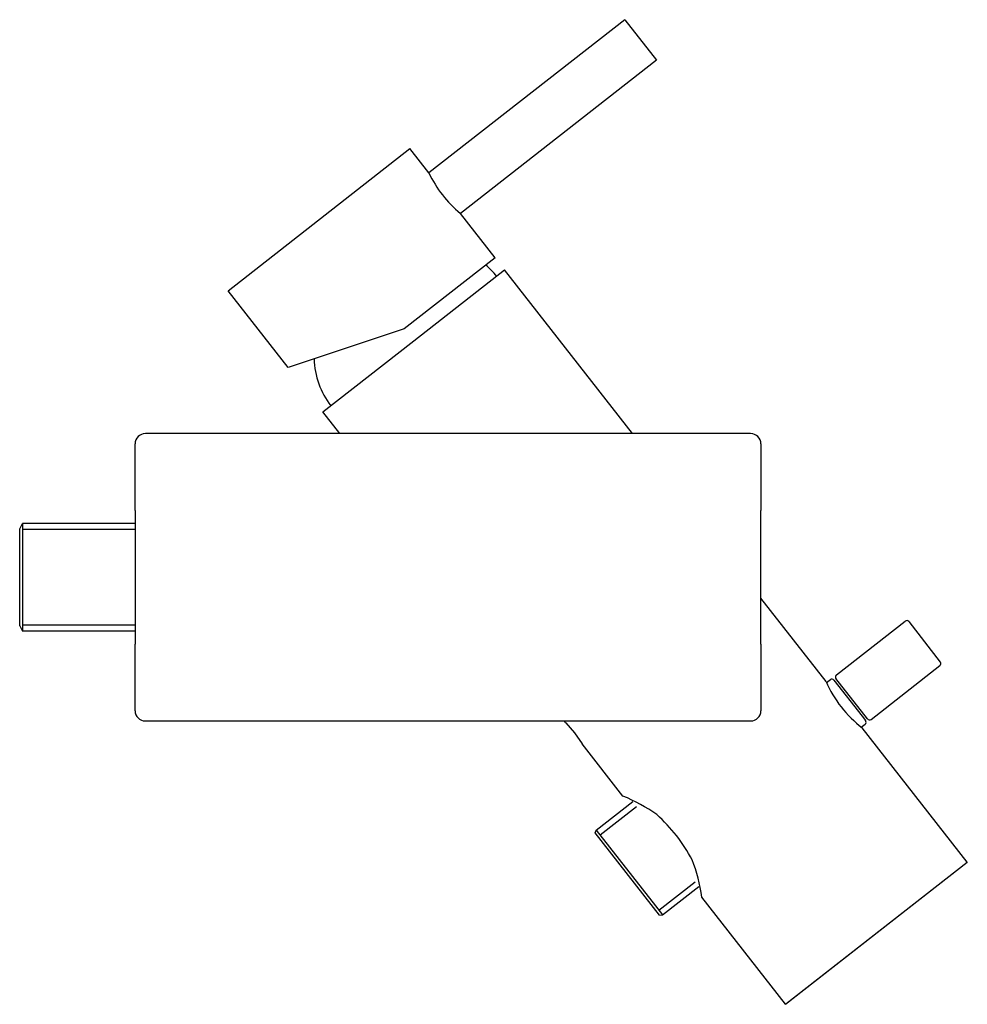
# Model space of a CAD drawing. Header units: millimetres. Extents: x 0 to 0.185, y -0.083 to 0.109.
import ezdxf

# ---------------------------------------------------------------- set-up
doc = ezdxf.new("R2010")
doc.units = ezdxf.units.MM
doc.layers.add('BLOCKS', color=3, linetype='Continuous')

msp = doc.modelspace()

# ---------------------------------------------------------------- linework, layer by layer
at = {"layer": 'BLOCKS'}
for p, q in [((0.1179864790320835, 0.1086691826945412), (0.07976795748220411, 0.07880960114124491)), ((0.1179864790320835, 0.1086691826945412), (0.1241430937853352, 0.1007890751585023)), ((0.1241430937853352, 0.1007890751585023), (0.0859245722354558, 0.07092949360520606)), ((0.04061350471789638, 0.05583289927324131), (0.07607398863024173, 0.08353766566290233)), ((0.07976795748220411, 0.07880960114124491), (0.07607398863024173, 0.08353766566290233)), ((0.0926968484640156, 0.06226137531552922), (0.0859245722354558, 0.07092949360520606)), ((0.0926968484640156, 0.06226137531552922), (0.07496660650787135, 0.04840899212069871)), ((0.0768332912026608, 0.04606035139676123), (0.09454383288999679, 0.05989734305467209)), ((0.1194647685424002, 0.02799999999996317), (0.09454383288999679, 0.05989734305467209)), ((0.05231107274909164, 0.04086069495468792), (0.04061350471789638, 0.05583289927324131)), ((0.07496660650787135, 0.04840899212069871), (0.05231107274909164, 0.04086069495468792)), ((0.05912274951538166, 0.03222335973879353), (0.0768332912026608, 0.04606035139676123)), ((0.06242239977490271, 0.02799999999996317), (0.05912274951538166, 0.03222335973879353)), ((0.1424999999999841, 0.02799999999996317), (0.02449999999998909, 0.02799999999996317)), ((0.02249999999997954, 0.01299999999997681), (0.02249999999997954, 0.02599999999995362)), ((0.1444999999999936, 0.02599999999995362), (0.1444999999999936, 0.01299999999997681)), ((0.02249999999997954, 0.01299999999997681), (0.02249999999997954, -0.01300000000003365)), ((0.1444999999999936, -0.01300000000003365), (0.1444999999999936, 0.01299999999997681)), ((0, 0.009477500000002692), (0.0005773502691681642, 0.01047749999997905)), ((0.02249999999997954, 0.01047749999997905), (0.0005773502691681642, 0.01047749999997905)), ((0.0005773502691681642, 0.01047749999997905), (0.0005773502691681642, 0)), ((0, 0), (0, 0.009477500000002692)), ((0.02249999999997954, 0.009315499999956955), (0.0005773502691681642, 0.009315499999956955)), ((0, -0.009477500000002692), (0, 0)), ((0.0005773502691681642, 0), (0.0005773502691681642, -0.01047750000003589)), ((0.1572027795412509, -0.02030245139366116), (0.1444999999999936, -0.004043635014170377)), ((0, -0.009477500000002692), (0.0005773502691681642, -0.01047750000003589)), ((0.02249999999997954, -0.009315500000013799), (0.0005773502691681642, -0.009315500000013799)), ((0.1592128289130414, -0.01901755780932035), (0.1726090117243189, -0.008551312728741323)), ((0.1733108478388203, -0.008637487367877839), (0.179467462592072, -0.01651759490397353)), ((0.02249999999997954, -0.01047750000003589), (0.0005773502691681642, -0.01047750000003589)), ((0.02249999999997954, -0.02600000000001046), (0.02249999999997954, -0.01300000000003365)), ((0.1444999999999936, -0.01300000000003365), (0.1444999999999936, -0.02600000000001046)), ((0.1659851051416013, -0.02768567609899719), (0.1793812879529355, -0.01721943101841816)), ((0.1572969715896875, -0.02051438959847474), (0.1580308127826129, -0.01994105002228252)), ((0.1587326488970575, -0.02002722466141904), (0.164236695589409, -0.02707208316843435)), ((0.1652832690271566, -0.02759950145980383), (0.1591266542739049, -0.01971939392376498)), ((0.02449999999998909, -0.02800000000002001), (0.1424999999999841, -0.02800000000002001)), ((0.1064701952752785, -0.02837860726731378), (0.106174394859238, -0.02800000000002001)), ((0.1064844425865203, -0.02836628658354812), (0.1081841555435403, -0.03033178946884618)), ((0.1640692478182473, -0.02918250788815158), (0.1648030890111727, -0.02860916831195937)), ((0.164236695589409, -0.02707208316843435), (0.164889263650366, -0.02790733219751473)), ((0.1081849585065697, -0.03033281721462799), (0.1096808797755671, -0.03245753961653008)), ((0.1847320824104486, -0.05553835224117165), (0.1642521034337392, -0.0293251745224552)), ((0.1176105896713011, -0.04263766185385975), (0.1096654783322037, -0.0324683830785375)), ((0.1124122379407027, -0.04926247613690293), (0.1195043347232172, -0.04372152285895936)), ((0.1131294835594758, -0.05018050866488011), (0.1202215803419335, -0.04463955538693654)), ((0.1121959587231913, -0.04979778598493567), (0.1124122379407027, -0.04926247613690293)), ((0.1247447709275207, -0.06585953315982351), (0.1121959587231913, -0.04979778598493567)), ((0.1124122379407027, -0.04926247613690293), (0.1239487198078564, -0.06402849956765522)), ((0.1493109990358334, -0.08321233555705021), (0.1847320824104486, -0.05553835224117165)), ((0.1847303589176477, -0.05555238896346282), (0.1493250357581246, -0.08321405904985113)), ((0.1245992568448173, -0.06486114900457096), (0.131691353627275, -0.05932019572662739)), ((0.1253165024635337, -0.0657791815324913), (0.1324085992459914, -0.06023822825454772)), ((0.1493109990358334, -0.08321233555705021), (0.1330021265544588, -0.06233793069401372)), ((0.1239487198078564, -0.06402849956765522), (0.1253165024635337, -0.0657791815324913)), ((0.1247447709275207, -0.06585953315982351), (0.1253165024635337, -0.0657791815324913))]:
    msp.add_line(p, q, dxfattribs=at)
for centre, radius, start, end in [((0.1001331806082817, 0.08837556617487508), 0.02250000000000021, 205.160411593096, 230.8395884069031), ((0.08075679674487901, 0.04912572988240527), 0.015496, 38.00000000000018, 49.16285460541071), ((0.07287038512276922, 0.04296418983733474), 0.015496, 181.5333999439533, 218.0000000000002), ((0.02449999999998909, 0.02599999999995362), 0.002000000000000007, 90, 180), ((0.1424999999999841, 0.02599999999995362), 0.002, 0, 90), ((0.1729168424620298, -0.00894531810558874), 0.0004999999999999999, 38.00000000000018, 127.9999999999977), ((0.1790734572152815, -0.01682542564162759), 0.0005, 307.9999999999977, 38.00000000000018), ((0.1595206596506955, -0.01941156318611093), 0.0005, 127.9999999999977, 218.0000000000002), ((0.1778537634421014, -0.01143326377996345), 0.02247500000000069, 203.2425626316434, 232.7574373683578), ((0.1583386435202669, -0.0203350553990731), 0.0004999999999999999, 37.99999999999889, 127.9999999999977), ((0.02449999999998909, -0.02600000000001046), 0.002000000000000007, 180, 270), ((0.1424999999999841, -0.02600000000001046), 0.002, 270, 0), ((0.1644952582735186, -0.02821516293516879), 0.0005, 307.9999999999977, 38.00000000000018), ((0.1656772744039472, -0.02729167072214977), 0.0004999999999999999, 218.0000000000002, 307.9999999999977), ((0.1042025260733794, -0.07498518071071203), 0.03501625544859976, 55.16927241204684, 67.48596744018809), ((0.103022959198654, -0.06989749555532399), 0.03175101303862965, 27.8391184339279, 48.16088156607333), ((0.09837176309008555, -0.06752214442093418), 0.03501625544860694, 8.514032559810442, 20.83072758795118), ((0.1847242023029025, -0.05554450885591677), 1e-05, 308.0000000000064, 38.00000000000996), ((0.1493188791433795, -0.08320617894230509), 1e-05, 218.0000000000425, 307.9999999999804)]:
    msp.add_arc(centre, radius, start, end, dxfattribs=at)

doc.saveas('drawing.dxf')
